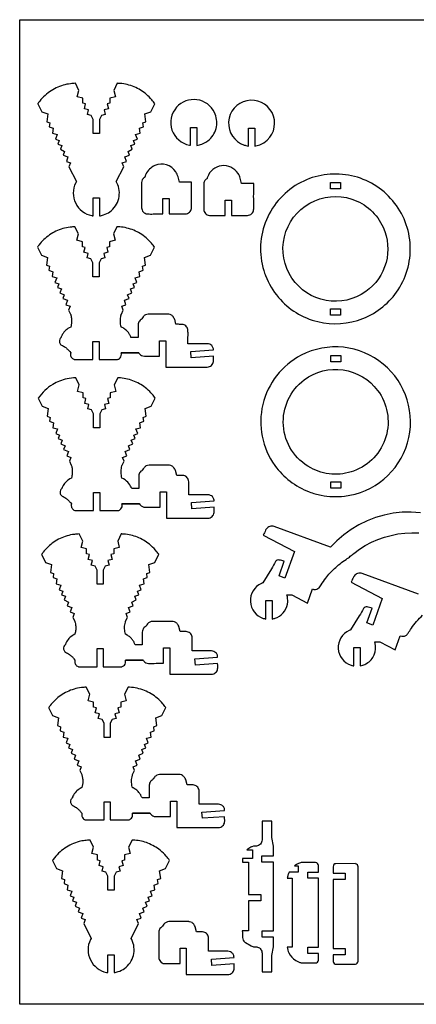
# Model space of a CAD drawing. Extents: x -15.6 to 56.9, y 0.6 to 39.9.
# Tile 1 of 3: x -15.6 to 0.2, y 0.6 to 39.9. Entities that reach past the tile are written whole.
import ezdxf

# ---------------------------------------------------------------- set-up
doc = ezdxf.new("R2010")
doc.units = 0
doc.header["$MEASUREMENT"] = 0
doc.layers.get('0').update_dxf_attribs({"linetype": 'CONTINUOUS'})
doc.layers.add('SECTIONCUTEDGES', color=18, linetype='CONTINUOUS')

msp = doc.modelspace()

# ---------------------------------------------------------------- linework, layer by layer
msp.add_lwpolyline([(56.886, 0.563), (-15.622, 0.563), (-15.622, 39.866), (56.886, 39.866)], close=True)
at = {"layer": 'SECTIONCUTEDGES'}
for points in [[(-12.687, 32.035), (-12.687, 32.75), (-12.437, 32.75), (-12.437, 32.035, 0.035031), (-12.274, 32.074, 0.079578), (-12.024, 32.2, 0.177317), (-11.67, 32.724, 0.17737), (-11.738, 33.353), (-11.765, 33.403), (-11.471, 33.997), (-11.528, 34.151), (-11.364, 34.212), (-11.43, 34.389), (-11.242, 34.459), (-11.297, 34.607), (-11.127, 34.692), (-11.182, 34.841), (-11.024, 34.899), (-11.077, 35.043), (-10.925, 35.099), (-10.995, 35.287), (-10.809, 35.335), (-10.836, 35.532), (-10.683, 35.588), (-10.705, 35.748), (-10.581, 35.794), (-10.624, 36.104), (-10.384, 36.193), (-10.226, 36.513, 0.016698), (-10.345, 36.667, 0.043492), (-10.561, 36.884, 0.077496), (-11.054, 37.184, 0.077508), (-11.615, 37.32, 0.010997), (-11.67, 37.323, -0.003666), (-11.725, 37.326), (-11.864, 37.044), (-11.799, 36.786), (-12.02, 36.73), (-12.02, 36.53), (-12.133, 36.501), (-12.083, 36.305), (-12.251, 36.263), (-12.205, 36.083), (-12.359, 36.044), (-12.437, 35.886), (-12.437, 35.324), (-12.687, 35.324), (-12.687, 35.886), (-12.765, 36.044), (-12.919, 36.083), (-12.874, 36.263), (-13.041, 36.305), (-12.992, 36.501), (-13.105, 36.53), (-13.105, 36.73), (-13.326, 36.786), (-13.26, 37.044), (-13.4, 37.326, 0.015709), (-13.593, 37.309, 0.042831), (-13.886, 37.25, 0.082017), (-14.429, 36.986, 0.080336), (-14.87, 36.554, 0.007539), (-14.885, 36.534, -0.002513), (-14.899, 36.513), (-14.741, 36.193), (-14.501, 36.104), (-14.543, 35.794), (-14.419, 35.748), (-14.441, 35.588), (-14.289, 35.532), (-14.316, 35.335), (-14.129, 35.287), (-14.199, 35.099), (-14.047, 35.043), (-14.1, 34.899), (-13.942, 34.841), (-13.998, 34.692), (-13.827, 34.607), (-13.882, 34.459), (-13.695, 34.389), (-13.76, 34.212), (-13.597, 34.151), (-13.654, 33.997), (-13.36, 33.403), (-13.387, 33.353, 0.232949), (-13.387, 32.54, 0.232949), (-12.744, 32.044, 0.011595), (-12.715, 32.04, -0.003865)], [(-8.798, 34.849), (-8.798, 35.563), (-8.548, 35.563), (-8.548, 34.849, 0.047597), (-8.35, 34.9, 0.100184), (-8.047, 35.087, 0.160083), (-7.769, 35.59, 0.160346), (-7.845, 36.159, 0.250499), (-8.546, 36.67, 0.250445), (-9.36, 36.371, 0.27053), (-9.543, 35.462, 0.270621), (-8.843, 34.856, 0.009062), (-8.82, 34.852, -0.003021)], [(-6.49, 34.822), (-6.49, 35.537), (-6.24, 35.537), (-6.24, 34.822, 0.047597), (-6.042, 34.874, 0.100184), (-5.739, 35.06, 0.760738), (-6.557, 36.633, 0.761228), (-6.663, 34.863, 0.024169), (-6.59, 34.842, 0.017962)], [(-9.906, 32.111), (-9.906, 32.727), (-9.656, 32.727), (-9.656, 32.111, -0.001261), (-9.143, 32.11, 0.007568), (-9.014, 32.111, 0.17911), (-8.846, 32.179, 0.186027), (-8.767, 32.335, 0.012625), (-8.766, 32.343, 0.006307), (-8.765, 32.36, 0.00914), (-8.764, 32.564, -0.008036), (-8.76, 33.38), (-9.246, 33.38, 0.003437), (-9.302, 33.598, 0.080686), (-9.388, 33.791, 0.363611), (-10.228, 34.044, 0.187458), (-10.588, 33.691, 0.018465), (-10.602, 33.657, 0.013194), (-10.618, 33.609, 0.057236), (-10.621, 33.595, -0.140672), (-10.626, 33.581, -0.134911), (-10.637, 33.571, 0.061956), (-10.661, 33.557, 0.116179), (-10.729, 33.475, 0.105792), (-10.757, 33.361), (-10.757, 32.36, 0.17911), (-10.69, 32.192, 0.186027), (-10.534, 32.113, 0.012625), (-10.525, 32.112, 0.006307), (-10.508, 32.111, 0.008514), (-10.297, 32.11, -0.002207)], [(-7.423, 32.052), (-7.423, 32.667), (-7.173, 32.667), (-7.173, 32.052, -0.001261), (-6.66, 32.051, 0.007568), (-6.531, 32.052, 0.17911), (-6.363, 32.119, 0.186027), (-6.284, 32.275, 0.012625), (-6.283, 32.284, 0.006307), (-6.282, 32.301, 0.00914), (-6.281, 32.505, -0.008036), (-6.277, 33.321), (-6.763, 33.321, 0.002778), (-6.819, 33.54, 0.080686), (-6.905, 33.731, 0.286261), (-7.564, 34.035, 0.286452), (-8.126, 33.577, 0.036637), (-8.138, 33.532, -0.114416), (-8.143, 33.521, -0.116624), (-8.154, 33.512, 0.081245), (-8.203, 33.476, 0.097719), (-8.253, 33.4, 0.089338), (-8.274, 33.302), (-8.274, 32.301, 0.17911), (-8.207, 32.132, 0.186027), (-8.051, 32.053, 0.012625), (-8.042, 32.053, 0.006307), (-8.025, 32.052, 0.008514), (-7.815, 32.05, -0.002207)], [(-5.811, 29.651, 0.083187), (-5.293, 28.78, 0.15872), (-3.727, 27.814, 0.155063), (-1.919, 27.94, 0.155089), (-0.515, 29.087, 0.166511), (-0.041, 30.961, 0.16632), (-0.815, 32.735, 0.164857), (-2.498, 33.66, 0.165101), (-4.394, 33.372, 0.174897), (-5.772, 31.88, 0.174968), (-5.88, 29.853, 0.009023), (-5.845, 29.744, 0.010489)], [(-4.754, 29.548, -0.439479), (-4.04, 32.545, -0.439058), (-1.113, 31.579, -0.174074), (-1, 30.172, -0.173675), (-1.809, 29.012, -0.202252), (-3.393, 28.659, -0.201817)], [(-11.568, 26.568), (-10.867, 26.568, -0.159762), (-10.86, 26.56, 0.066488), (-10.84, 26.528, 0.224273), (-10.646, 26.437, -0.000395), (-10.045, 26.437), (-10.045, 27.053), (-9.795, 27.053), (-9.795, 25.999), (-8.137, 25.999, 0.17911), (-7.969, 26.066, 0.186027), (-7.889, 26.222, 0.031019), (-7.886, 26.296, -0.005772), (-7.888, 26.432), (-8.776, 26.367), (-8.795, 26.619), (-7.888, 26.685, 0.052573), (-7.9, 26.757, 0.128734), (-7.959, 26.858, 0.098804), (-8.035, 26.909, 0.090544), (-8.132, 26.93), (-8.905, 26.93, -0.002036), (-8.903, 27.27, 0.007854), (-8.905, 27.452, 0.165437), (-8.963, 27.612, 0.175912), (-9.101, 27.696, 0.045646), (-9.188, 27.705, 0.003185), (-9.385, 27.706), (-9.435, 27.907, 0.035592), (-9.443, 27.923, 0.008238), (-9.483, 27.989, 0.105793), (-9.564, 28.072, 0.114267), (-9.665, 28.11, 0.016414), (-9.676, 28.111, 0.008238), (-9.698, 28.113), (-10.488, 28.113, 0.110419), (-10.6, 28.084, 0.110418), (-10.689, 28.011, 0.022316), (-10.749, 27.927, -0.059806), (-10.765, 27.907, -0.058444), (-10.782, 27.894, 0.099091), (-10.846, 27.838, 0.081372), (-10.882, 27.77, 0.073068), (-10.897, 27.687, 0.009886), (-10.898, 27.586, -0.001648), (-10.897, 27.181), (-11.18, 27.181, 0.019577), (-11.228, 27.282, 0.043762), (-11.285, 27.373, 0.056859), (-11.395, 27.487, 0.05369), (-11.535, 27.58, 0.039391), (-11.562, 27.592, -0.141623), (-11.568, 27.596), (-11.584, 27.66, -0.054644), (-11.604, 27.861, -0.056928), (-11.58, 28.053, -0.006856), (-11.567, 28.103, -0.024199), (-11.563, 28.117), (-11.486, 28.272), (-11.543, 28.427), (-11.379, 28.487), (-11.445, 28.664), (-11.257, 28.734), (-11.312, 28.883), (-11.142, 28.967), (-11.197, 29.116), (-11.039, 29.175), (-11.092, 29.318), (-10.94, 29.374), (-11.01, 29.563), (-10.824, 29.61), (-10.851, 29.807), (-10.698, 29.864), (-10.72, 30.024), (-10.596, 30.07), (-10.639, 30.38), (-10.399, 30.469), (-10.24, 30.789, 0.016698), (-10.36, 30.942, 0.043491), (-10.576, 31.159, 0.077496), (-11.069, 31.46, 0.077508), (-11.63, 31.595, 0.010997), (-11.685, 31.599, -0.003666), (-11.74, 31.601), (-11.879, 31.32), (-11.814, 31.061), (-12.035, 31.005), (-12.035, 30.805), (-12.148, 30.777), (-12.098, 30.581), (-12.266, 30.538), (-12.22, 30.358), (-12.374, 30.319), (-12.452, 30.162), (-12.452, 29.599), (-12.702, 29.599), (-12.702, 30.162), (-12.78, 30.319), (-12.934, 30.358), (-12.889, 30.538), (-13.056, 30.581), (-13.007, 30.777), (-13.12, 30.805), (-13.12, 31.005), (-13.341, 31.061), (-13.275, 31.32), (-13.415, 31.601, 0.015709), (-13.608, 31.585, 0.042831), (-13.901, 31.525, 0.078645), (-14.43, 31.273, 0.078653), (-14.855, 30.87, 0.010048), (-14.885, 30.83, -0.003349), (-14.914, 30.789), (-14.756, 30.469), (-14.516, 30.38), (-14.558, 30.07), (-14.434, 30.024), (-14.456, 29.864), (-14.304, 29.807), (-14.331, 29.61), (-14.144, 29.563), (-14.214, 29.374), (-14.062, 29.318), (-14.115, 29.175), (-13.957, 29.116), (-14.013, 28.967), (-13.842, 28.883), (-13.897, 28.734), (-13.71, 28.664), (-13.775, 28.487), (-13.612, 28.427), (-13.669, 28.272), (-13.592, 28.117, -0.036497), (-13.576, 28.066, -0.035573), (-13.554, 27.922, -0.036385), (-13.552, 27.791, -0.0364), (-13.57, 27.66), (-13.586, 27.596), (-13.652, 27.563, 0.075892), (-13.823, 27.428, 0.075892), (-13.946, 27.249, 0.038064), (-13.963, 27.204, -0.074201), (-13.974, 27.181, -0.053422), (-13.985, 27.168, 0.096755), (-14.022, 27.114, 0.145353), (-14.037, 27.004, 0.145421), (-13.989, 26.903, 0.10301), (-13.955, 26.878, -0.049055), (-13.809, 26.793, -0.034046), (-13.711, 26.713, -0.034058), (-13.624, 26.619), (-13.586, 26.568, -0.13896), (-13.587, 26.56, 0.06537), (-13.594, 26.526, 0.165435), (-13.563, 26.394, 0.165462), (-13.457, 26.309, 0.012695), (-13.442, 26.304, 0.03751), (-13.436, 26.303), (-12.702, 26.303), (-12.702, 27.025), (-12.452, 27.025), (-12.452, 26.303), (-11.718, 26.303, 0.089286), (-11.674, 26.318, 0.087241), (-11.611, 26.368, 0.127053), (-11.566, 26.458, 0.114164), (-11.568, 26.568), (-10.867, 26.568)], [(-5.435, 22.069, 0.073328), (-4.83, 21.447, 0.072163), (-4.061, 21.017, 0.043335), (-3.59, 20.883, 0.077023), (-2.662, 20.848, 0.300807), (-0.144, 22.969, 0.30038), (-1.109, 26.121, 0.14707), (-2.695, 26.788, 0.147132), (-4.385, 26.469, 0.217851), (-5.917, 24.508, 0.218138)], [(-11.539, 20.538), (-10.837, 20.537, -0.159762), (-10.83, 20.53, 0.066488), (-10.81, 20.498, 0.224273), (-10.616, 20.407, -0.000395), (-10.015, 20.407), (-10.015, 21.023), (-9.765, 21.023), (-9.765, 19.969), (-8.107, 19.969, 0.17911), (-7.939, 20.036, 0.186027), (-7.86, 20.192, 0.031019), (-7.857, 20.266, -0.005772), (-7.858, 20.402), (-8.747, 20.337), (-8.765, 20.588), (-7.858, 20.655, 0.052573), (-7.87, 20.727, 0.128734), (-7.93, 20.828, 0.098804), (-8.005, 20.879, 0.090544), (-8.102, 20.9), (-8.875, 20.9, -0.002036), (-8.874, 21.239, 0.007854), (-8.875, 21.422, 0.165437), (-8.934, 21.582, 0.175912), (-9.071, 21.665, 0.045646), (-9.159, 21.674, 0.003185), (-9.355, 21.676), (-9.405, 21.876, 0.035592), (-9.413, 21.893, 0.008238), (-9.454, 21.959, 0.105793), (-9.535, 22.042, 0.114267), (-9.636, 22.08, 0.016414), (-9.647, 22.081, 0.008238), (-9.669, 22.082), (-10.458, 22.082, 0.110419), (-10.57, 22.054, 0.110418), (-10.659, 21.98, 0.022316), (-10.719, 21.896, -0.059806), (-10.735, 21.876, -0.058444), (-10.752, 21.864, 0.099091), (-10.816, 21.807, 0.081372), (-10.852, 21.74, 0.073068), (-10.867, 21.657, 0.009886), (-10.868, 21.555, -0.001648), (-10.867, 21.15), (-11.151, 21.15, 0.068897), (-11.26, 21.346, 0.102144), (-11.473, 21.533), (-11.539, 21.566), (-11.555, 21.63, -0.059229), (-11.573, 21.839, -0.056927), (-11.542, 22.055, -0.006856), (-11.536, 22.079, -0.021913), (-11.533, 22.086), (-11.456, 22.242), (-11.513, 22.396), (-11.35, 22.457), (-11.415, 22.634), (-11.228, 22.704), (-11.283, 22.852), (-11.112, 22.937), (-11.168, 23.086), (-11.009, 23.145), (-11.063, 23.288), (-10.911, 23.344), (-10.981, 23.532), (-10.794, 23.58), (-10.821, 23.777), (-10.669, 23.834), (-10.691, 23.993), (-10.567, 24.039), (-10.609, 24.349), (-10.369, 24.438), (-10.211, 24.758, 0.016698), (-10.331, 24.912, 0.043491), (-10.546, 25.129, 0.077496), (-11.039, 25.429, 0.077508), (-11.6, 25.565, 0.010997), (-11.655, 25.569, -0.003666), (-11.71, 25.571), (-11.85, 25.29), (-11.784, 25.031), (-12.005, 24.975), (-12.005, 24.775), (-12.118, 24.747), (-12.068, 24.55), (-12.236, 24.508), (-12.191, 24.328), (-12.345, 24.289), (-12.423, 24.131), (-12.423, 23.569), (-12.673, 23.569), (-12.673, 24.131), (-12.751, 24.289), (-12.905, 24.328), (-12.859, 24.508), (-13.027, 24.55), (-12.977, 24.747), (-13.09, 24.775), (-13.09, 24.975), (-13.311, 25.031), (-13.246, 25.29), (-13.385, 25.571, 0.041478), (-13.731, 25.529, 0.08461), (-14.305, 25.304, 0.053235), (-14.614, 25.069, 0.050197), (-14.884, 24.758), (-14.726, 24.438), (-14.486, 24.349), (-14.529, 24.039), (-14.405, 23.993), (-14.427, 23.834), (-14.274, 23.777), (-14.301, 23.58), (-14.115, 23.532), (-14.185, 23.344), (-14.033, 23.288), (-14.086, 23.145), (-13.928, 23.086), (-13.983, 22.937), (-13.812, 22.852), (-13.868, 22.704), (-13.68, 22.634), (-13.746, 22.457), (-13.582, 22.396), (-13.639, 22.242), (-13.562, 22.086, -0.036497), (-13.547, 22.036, -0.035573), (-13.524, 21.892, -0.036385), (-13.523, 21.76, -0.0364), (-13.541, 21.63), (-13.557, 21.566), (-13.622, 21.533, 0.075892), (-13.793, 21.398, 0.075892), (-13.916, 21.218, 0.038064), (-13.933, 21.174, -0.074201), (-13.945, 21.15, -0.053422), (-13.955, 21.138, 0.096755), (-13.993, 21.084, 0.145353), (-14.008, 20.973, 0.145421), (-13.959, 20.872, 0.10301), (-13.925, 20.847, -0.049055), (-13.779, 20.763, -0.034046), (-13.681, 20.682, -0.034058), (-13.595, 20.589), (-13.557, 20.538, -0.13896), (-13.557, 20.529, 0.06537), (-13.565, 20.496, 0.165435), (-13.533, 20.364, 0.165462), (-13.427, 20.279, 0.012695), (-13.412, 20.274, 0.03751), (-13.407, 20.272), (-12.673, 20.272), (-12.673, 20.995), (-12.423, 20.995), (-12.423, 20.272), (-11.688, 20.272, 0.089286), (-11.644, 20.287, 0.087241), (-11.581, 20.338, 0.127053), (-11.537, 20.427, 0.114164), (-11.539, 20.538), (-10.837, 20.537)], [(-4.007, 21.976, -0.255596), (-5.096, 23.664, -0.255597), (-4.261, 25.492, -0.199106), (-2.711, 25.886, -0.198719), (-1.334, 25.067, -0.237123), (-1.004, 23.219, -0.236962), (-2.291, 21.851, -0.106383), (-3.163, 21.729, -0.106542)], [(-11.4, 14.305), (-10.698, 14.304, -0.159762), (-10.692, 14.297, 0.066488), (-10.671, 14.265, 0.224273), (-10.478, 14.173, -0.000395), (-9.877, 14.174), (-9.877, 14.789), (-9.627, 14.789), (-9.627, 13.735), (-7.969, 13.735, 0.17911), (-7.8, 13.803, 0.186027), (-7.721, 13.959, 0.031019), (-7.718, 14.032, -0.005772), (-7.72, 14.169), (-8.608, 14.104), (-8.626, 14.355), (-7.72, 14.422, 0.052573), (-7.732, 14.494, 0.128734), (-7.791, 14.595, 0.098804), (-7.867, 14.646, 0.090544), (-7.964, 14.667), (-8.736, 14.667, -0.002036), (-8.735, 15.006, 0.007854), (-8.736, 15.189, 0.165437), (-8.795, 15.349, 0.175912), (-8.933, 15.432, 0.045646), (-9.02, 15.441, 0.003185), (-9.216, 15.443), (-9.267, 15.643, 0.035592), (-9.275, 15.66, 0.008238), (-9.315, 15.726, 0.105793), (-9.396, 15.809, 0.114267), (-9.497, 15.847, 0.016414), (-9.508, 15.848, 0.008238), (-9.53, 15.849), (-10.32, 15.849, 0.110419), (-10.432, 15.821, 0.110418), (-10.521, 15.747, 0.022316), (-10.58, 15.663, -0.059806), (-10.597, 15.643, -0.058444), (-10.614, 15.631, 0.099091), (-10.678, 15.574, 0.081372), (-10.713, 15.507, 0.073068), (-10.728, 15.424, 0.009886), (-10.73, 15.322, -0.001648), (-10.728, 14.917), (-11.012, 14.917, 0.019577), (-11.059, 15.019, 0.043762), (-11.117, 15.109, 0.050471), (-11.216, 15.216, 0.05052), (-11.334, 15.3), (-11.4, 15.333), (-11.416, 15.397, -0.059229), (-11.435, 15.606, -0.056927), (-11.404, 15.822, -0.006856), (-11.397, 15.846, -0.021913), (-11.394, 15.853), (-11.317, 16.009), (-11.375, 16.163), (-11.211, 16.224), (-11.277, 16.401), (-11.089, 16.471), (-11.144, 16.619), (-10.974, 16.704), (-11.029, 16.853), (-10.871, 16.912), (-10.924, 17.055), (-10.772, 17.111), (-10.842, 17.299), (-10.656, 17.347), (-10.683, 17.544), (-10.53, 17.6), (-10.552, 17.76), (-10.428, 17.806), (-10.471, 18.116), (-10.231, 18.205), (-10.072, 18.525, 0.019036), (-10.203, 18.692, 0.047844), (-10.446, 18.928, 0.074136), (-10.924, 19.206, 0.074149), (-11.462, 19.332, 0.010997), (-11.517, 19.335, -0.003666), (-11.572, 19.338), (-11.711, 19.056), (-11.645, 18.798), (-11.867, 18.742), (-11.867, 18.542), (-11.98, 18.514), (-11.93, 18.317), (-12.098, 18.275), (-12.052, 18.095), (-12.206, 18.056), (-12.284, 17.898), (-12.284, 17.336), (-12.534, 17.336), (-12.534, 17.898), (-12.612, 18.056), (-12.766, 18.095), (-12.72, 18.275), (-12.888, 18.317), (-12.838, 18.514), (-12.951, 18.542), (-12.951, 18.742), (-13.173, 18.798), (-13.107, 19.056), (-13.246, 19.338, 0.015709), (-13.44, 19.322, 0.042831), (-13.733, 19.262, 0.078645), (-14.261, 19.01, 0.078653), (-14.687, 18.607, 0.010048), (-14.716, 18.566, -0.003349), (-14.746, 18.525), (-14.587, 18.205), (-14.347, 18.116), (-14.39, 17.806), (-14.266, 17.76), (-14.288, 17.6), (-14.135, 17.544), (-14.162, 17.347), (-13.976, 17.299), (-14.046, 17.111), (-13.894, 17.055), (-13.947, 16.912), (-13.789, 16.853), (-13.844, 16.704), (-13.674, 16.619), (-13.729, 16.471), (-13.541, 16.401), (-13.607, 16.224), (-13.443, 16.163), (-13.501, 16.009), (-13.424, 15.853, -0.040165), (-13.408, 15.8, -0.020539), (-13.389, 15.692, -0.043212), (-13.383, 15.548, -0.04095), (-13.402, 15.397), (-13.418, 15.333), (-13.484, 15.3, 0.075892), (-13.658, 15.162, 0.079074), (-13.777, 14.985, 0.032838), (-13.795, 14.941, -0.072134), (-13.806, 14.917, -0.053422), (-13.817, 14.905, 0.096755), (-13.854, 14.851, 0.145353), (-13.869, 14.74, 0.145421), (-13.821, 14.639, 0.10301), (-13.787, 14.614, -0.049055), (-13.64, 14.53, -0.034046), (-13.542, 14.449, -0.034058), (-13.456, 14.356), (-13.418, 14.305, -0.13896), (-13.419, 14.296, 0.06537), (-13.426, 14.263, 0.165435), (-13.394, 14.131, 0.165462), (-13.289, 14.046, 0.012695), (-13.274, 14.04, 0.03751), (-13.268, 14.039), (-12.534, 14.039), (-12.534, 14.762), (-12.284, 14.762), (-12.284, 14.039), (-11.55, 14.039, 0.089286), (-11.506, 14.054, 0.087241), (-11.443, 14.105, 0.127053), (-11.398, 14.194, 0.114164), (-11.4, 14.305), (-10.698, 14.304)], [(-11.121, 8.187), (-10.419, 8.187, -0.159762), (-10.413, 8.18, 0.066488), (-10.393, 8.147, 0.224273), (-10.199, 8.056, -0.000395), (-9.598, 8.057), (-9.598, 8.672), (-9.348, 8.672), (-9.348, 7.618), (-7.69, 7.618, 0.17911), (-7.521, 7.685, 0.186027), (-7.442, 7.842, 0.031019), (-7.439, 7.915, -0.005772), (-7.441, 8.052), (-8.329, 7.987), (-8.347, 8.238), (-7.441, 8.304, 0.052573), (-7.453, 8.376, 0.128734), (-7.512, 8.478, 0.098804), (-7.588, 8.529, 0.090544), (-7.685, 8.55), (-8.457, 8.55, -0.002036), (-8.456, 8.889, 0.007854), (-8.457, 9.072, 0.165437), (-8.516, 9.232, 0.175912), (-8.654, 9.315, 0.045646), (-8.741, 9.324, 0.003185), (-8.937, 9.325), (-8.988, 9.526, 0.035592), (-8.996, 9.542, 0.008238), (-9.036, 9.609, 0.105793), (-9.117, 9.692, 0.114267), (-9.218, 9.73, 0.016414), (-9.229, 9.731, 0.008238), (-9.251, 9.732), (-10.041, 9.732, 0.110419), (-10.153, 9.703, 0.110418), (-10.242, 9.63, 0.022316), (-10.301, 9.546, -0.059806), (-10.318, 9.526, -0.058444), (-10.335, 9.513, 0.099091), (-10.399, 9.457, 0.081372), (-10.434, 9.39, 0.073068), (-10.449, 9.306, 0.009886), (-10.451, 9.205, -0.001648), (-10.449, 8.8), (-10.733, 8.8, 0.019577), (-10.78, 8.901, 0.043762), (-10.838, 8.992, 0.056859), (-10.948, 9.107, 0.05369), (-11.088, 9.199, 0.038934), (-11.115, 9.211, -0.138827), (-11.121, 9.215, -0.143099), (-11.126, 9.226, 0.026699), (-11.13, 9.247, -0.061514), (-11.155, 9.476, -0.061514), (-11.125, 9.704, -0.006856), (-11.118, 9.729, -0.021913), (-11.115, 9.736), (-11.038, 9.892), (-11.096, 10.046), (-10.932, 10.107), (-10.998, 10.284), (-10.81, 10.353), (-10.865, 10.502), (-10.695, 10.586), (-10.75, 10.735), (-10.592, 10.794), (-10.645, 10.937), (-10.493, 10.994), (-10.563, 11.182), (-10.377, 11.229), (-10.404, 11.426), (-10.251, 11.483), (-10.273, 11.643), (-10.149, 11.689), (-10.192, 11.999), (-9.952, 12.088), (-9.793, 12.408, 0.016698), (-9.913, 12.562, 0.043491), (-10.128, 12.779, 0.081186), (-10.641, 13.086, 0.079349), (-11.238, 13.218, 0.008253), (-11.265, 13.22, -0.002751), (-11.293, 13.221), (-11.432, 12.939), (-11.366, 12.681), (-11.588, 12.624), (-11.588, 12.425), (-11.701, 12.396), (-11.651, 12.2), (-11.819, 12.157), (-11.773, 11.977), (-11.927, 11.938), (-12.005, 11.781), (-12.005, 11.219), (-12.255, 11.219), (-12.255, 11.781), (-12.333, 11.938), (-12.487, 11.977), (-12.441, 12.157), (-12.609, 12.2), (-12.559, 12.396), (-12.672, 12.425), (-12.672, 12.624), (-12.894, 12.681), (-12.828, 12.939), (-12.967, 13.221, 0.015709), (-13.161, 13.204, 0.042831), (-13.454, 13.144, 0.078645), (-13.982, 12.892, 0.078653), (-14.408, 12.489, 0.010048), (-14.437, 12.449, -0.003349), (-14.467, 12.408), (-14.308, 12.088), (-14.068, 11.999), (-14.111, 11.689), (-13.987, 11.643), (-14.009, 11.483), (-13.856, 11.426), (-13.883, 11.229), (-13.697, 11.182), (-13.767, 10.994), (-13.615, 10.937), (-13.668, 10.794), (-13.51, 10.735), (-13.565, 10.586), (-13.395, 10.502), (-13.45, 10.353), (-13.262, 10.284), (-13.328, 10.107), (-13.164, 10.046), (-13.222, 9.892), (-13.145, 9.736, -0.034209), (-13.129, 9.684, -0.035573), (-13.107, 9.542, -0.036385), (-13.105, 9.41, -0.0364), (-13.123, 9.28), (-13.139, 9.215), (-13.205, 9.182, 0.079075), (-13.373, 9.051, 0.075892), (-13.498, 8.868, 0.038064), (-13.516, 8.823, -0.074201), (-13.527, 8.8, -0.053422), (-13.538, 8.787, 0.096755), (-13.575, 8.734, 0.145353), (-13.59, 8.623, 0.145421), (-13.542, 8.522, 0.10301), (-13.508, 8.497, -0.049055), (-13.361, 8.413, -0.034046), (-13.263, 8.332, -0.034058), (-13.177, 8.239), (-13.139, 8.187, -0.13896), (-13.14, 8.179, 0.06537), (-13.147, 8.145, 0.165435), (-13.115, 8.013, 0.165462), (-13.01, 7.928, 0.012695), (-12.995, 7.923, 0.03751), (-12.989, 7.922), (-12.255, 7.922), (-12.255, 8.645), (-12.005, 8.645), (-12.005, 7.922), (-11.271, 7.922, 0.089286), (-11.227, 7.937, 0.087241), (-11.164, 7.988, 0.127053), (-11.119, 8.077, 0.114164), (-11.121, 8.187), (-10.419, 8.187)], [(-5.947, 1.861), (-5.555, 1.861), (-5.555, 2.509), (-5.496, 2.857), (-5.496, 3.24), (-5.947, 3.24), (-5.947, 3.49), (-5.496, 3.49), (-5.496, 6.24), (-5.954, 6.24), (-5.954, 6.49), (-5.496, 6.49), (-5.496, 6.874), (-5.555, 7.222), (-5.555, 7.869), (-5.947, 7.869, 0.001261), (-5.945, 7.276, -0.007568), (-5.947, 7.128, -0.17911), (-6.016, 6.954, -0.190362), (-6.175, 6.875, -0.033122), (-6.237, 6.874, 0.112791), (-6.351, 6.854, 0.035463), (-6.394, 6.832, -0.001981), (-6.56, 6.732), (-6.33, 6.732), (-6.33, 6.378), (-6.728, 6.378), (-6.728, 6.24), (-6.489, 6.24), (-6.489, 4.942), (-5.993, 4.942), (-5.993, 4.692), (-6.489, 4.692), (-6.489, 3.49), (-6.736, 3.49, -0.000535), (-6.729, 3.236, 0.224441), (-6.63, 3.042, 0.01549), (-6.622, 3.036, 0.007773), (-6.604, 3.025), (-6.382, 2.893, 0.058554), (-6.32, 2.868, 0.056427), (-6.252, 2.857, 0.003925), (-6.179, 2.855, -0.068856), (-6.125, 2.846, -0.160158), (-5.999, 2.756, -0.153454), (-5.947, 2.603, -0.007568), (-5.945, 2.455, 0.001261)], [(-12.099, 1.828), (-12.099, 2.543), (-11.849, 2.543), (-11.849, 1.828, 0.035031), (-11.687, 1.868, 0.079578), (-11.436, 1.994, 0.177317), (-11.082, 2.517, 0.17737), (-11.15, 3.146), (-11.177, 3.196), (-10.883, 3.79), (-10.94, 3.945), (-10.776, 4.005), (-10.842, 4.182), (-10.654, 4.252), (-10.709, 4.401), (-10.539, 4.485), (-10.594, 4.634), (-10.436, 4.693), (-10.489, 4.836), (-10.337, 4.892), (-10.407, 5.081), (-10.221, 5.128), (-10.248, 5.325), (-10.095, 5.382), (-10.117, 5.542), (-9.993, 5.588), (-10.036, 5.897), (-9.796, 5.987), (-9.638, 6.307, 0.018535), (-9.771, 6.477, 0.050019), (-10.011, 6.709, 0.072457), (-10.501, 6.992, 0.075989), (-11.027, 7.113, 0.008253), (-11.082, 7.117, -0.002751), (-11.137, 7.119), (-11.276, 6.838), (-11.211, 6.579), (-11.432, 6.523), (-11.432, 6.323), (-11.545, 6.295), (-11.495, 6.099), (-11.663, 6.056), (-11.617, 5.876), (-11.771, 5.837), (-11.849, 5.679), (-11.849, 5.117), (-12.099, 5.117), (-12.099, 5.679), (-12.177, 5.837), (-12.331, 5.876), (-12.286, 6.056), (-12.454, 6.099), (-12.404, 6.295), (-12.517, 6.323), (-12.517, 6.523), (-12.738, 6.579), (-12.672, 6.838), (-12.812, 7.119, 0.017545), (-13.024, 7.1, 0.033678), (-13.245, 7.058, 0.085695), (-13.819, 6.795, 0.084012), (-14.282, 6.348, 0.007539), (-14.297, 6.327, -0.002513), (-14.311, 6.307), (-14.153, 5.987), (-13.913, 5.897), (-13.955, 5.588), (-13.831, 5.542), (-13.853, 5.382), (-13.701, 5.325), (-13.728, 5.128), (-13.541, 5.081), (-13.611, 4.892), (-13.459, 4.836), (-13.512, 4.693), (-13.354, 4.634), (-13.41, 4.485), (-13.239, 4.401), (-13.294, 4.252), (-13.107, 4.182), (-13.172, 4.005), (-13.009, 3.945), (-13.066, 3.79), (-12.772, 3.196), (-12.799, 3.146, 0.232949), (-12.799, 2.333, 0.232949), (-12.156, 1.838, 0.011595), (-12.127, 1.833, -0.003865)], [(-3.697, 2.594), (-4.119, 2.594), (-4.119, 2.844), (-3.697, 2.844), (-3.697, 5.594), (-4.119, 5.594), (-4.119, 5.844), (-3.697, 5.844, -0.004396), (-3.695, 6.013, 0.016956), (-3.697, 6.103, 0.172664), (-3.732, 6.188, 0.185957), (-3.808, 6.227), (-4.32, 6.228, 0.039297), (-4.383, 6.218, 0.048339), (-4.524, 6.17, 0.026369), (-4.574, 6.144, 0.015667), (-4.653, 6.094), (-4.507, 6.094), (-4.507, 5.844), (-4.866, 5.844, 0.037764), (-4.915, 5.718, 0.040574), (-4.941, 5.594), (-4.749, 5.594), (-4.749, 2.844), (-4.941, 2.844, 0.074465), (-4.877, 2.62, 0.149358), (-4.604, 2.311, 0.041924), (-4.497, 2.257, 0.041974), (-4.383, 2.222, 0.010642), (-4.343, 2.214, 0.021606), (-4.322, 2.212), (-3.821, 2.212, 0.172664), (-3.736, 2.247, 0.185813), (-3.697, 2.323)], [(-2.633, 2.544), (-3.112, 2.544), (-3.112, 2.272, 0.185813), (-3.073, 2.196, 0.172772), (-2.988, 2.16), (-2.224, 2.161, 0.186011), (-2.148, 2.2, 0.172664), (-2.112, 2.285), (-2.112, 6.052, 0.159738), (-2.143, 6.133, 0.173262), (-2.212, 6.174, 0.02507), (-2.22, 6.175, 0.012664), (-2.237, 6.177), (-3.001, 6.176, 0.186011), (-3.077, 6.137, 0.172664), (-3.112, 6.052, 0.016956), (-3.114, 5.962, -0.004396), (-3.112, 5.794), (-2.633, 5.794), (-2.633, 5.544), (-3.112, 5.544), (-3.112, 2.794), (-2.633, 2.794)], [(-9.222, 2.187), (-9.222, 2.803), (-8.972, 2.803), (-8.972, 1.749), (-7.314, 1.749, 0.17911), (-7.145, 1.816, 0.186027), (-7.066, 1.972, 0.031019), (-7.063, 2.046, -0.005772), (-7.065, 2.182), (-7.953, 2.117), (-7.971, 2.369), (-7.065, 2.435, 0.052573), (-7.077, 2.507, 0.128734), (-7.136, 2.608, 0.098804), (-7.211, 2.659, 0.090544), (-7.309, 2.68), (-8.081, 2.68, -0.002036), (-8.08, 3.02, 0.007854), (-8.081, 3.202, 0.165437), (-8.14, 3.362, 0.175912), (-8.278, 3.446, 0.045646), (-8.365, 3.455, 0.003185), (-8.561, 3.456), (-8.611, 3.657, 0.035592), (-8.619, 3.673, 0.008238), (-8.66, 3.739, 0.105793), (-8.741, 3.823, 0.114267), (-8.842, 3.86, 0.016414), (-8.853, 3.861, 0.008238), (-8.875, 3.863), (-9.665, 3.863, 0.110419), (-9.776, 3.834, 0.110418), (-9.866, 3.761, 0.022316), (-9.925, 3.677, -0.059806), (-9.942, 3.657, -0.058444), (-9.959, 3.644, 0.099091), (-10.022, 3.588, 0.081372), (-10.058, 3.52, 0.073068), (-10.073, 3.437), (-10.073, 2.436, 0.17911), (-10.006, 2.268, 0.186027), (-9.85, 2.189, 0.012625), (-9.841, 2.188, 0.006307), (-9.824, 2.187, 0.008514), (-9.613, 2.186, -0.002207)]]:
    msp.add_lwpolyline(points, format="xyb", close=True, dxfattribs=at)
for points in [[(-3.217, 33.362), (-2.819, 33.362), (-2.819, 33.112), (-3.217, 33.112)], [(-3.217, 28.073), (-3.217, 28.323), (-2.819, 28.323), (-2.819, 28.073)], [(-3.208, 26.46), (-2.809, 26.46), (-2.809, 26.21), (-3.208, 26.21)], [(-3.208, 21.171), (-3.208, 21.421), (-2.809, 21.421), (-2.809, 21.171)]]:
    msp.add_lwpolyline(points, close=True, dxfattribs=at)
for points in [[(0.371, 20.186), (0.009, 20.21), (-0.353, 20.203), (-0.714, 20.164), (-1.07, 20.094), (-1.419, 19.994), (-1.757, 19.864), (-2.083, 19.705), (-2.394, 19.518), (-2.688, 19.305), (-2.962, 19.067, 0.013028), (-3.013, 19.016, -0.002171), (-3.214, 18.806), (-5.46, 19.638, 0.161142), (-5.639, 19.638, 0.167596), (-5.777, 19.533, 0.03262), (-5.804, 19.486, -0.002417), (-5.901, 19.29), (-4.659, 18.635), (-5.038, 17.567), (-5.27, 17.66), (-5.061, 18.249, 0.000984), (-5.266, 18.298, 0.161021), (-5.343, 18.292, 0.167951), (-5.406, 18.234, -0.009744), (-5.574, 17.941), (-5.919, 17.384, -0.104608), (-5.93, 17.378, 0.035992), (-5.975, 17.361, 0.3096), (-6.414, 16.637, 0.310426), (-5.898, 15.969, 0.017896), (-5.856, 15.957, 0.01187), (-5.793, 15.943), (-5.793, 16.68), (-5.543, 16.68), (-5.543, 15.943, 0.023544), (-5.419, 15.977, 0.03569), (-5.341, 16.008, 0.133115), (-5.05, 16.262, 0.130213), (-4.922, 16.635, 0.049199), (-4.926, 16.753, 0.036373), (-4.957, 16.908), (-4.758, 16.908), (-4.137, 16.58), (-3.938, 17.141, 0.10429), (-3.817, 17.126, 0.22206), (-3.636, 17.231, 0.018768), (-3.591, 17.301, -0.030198), (-3.403, 17.579, -0.042786), (-3.059, 17.954, -0.036783), (-2.596, 18.322, -0.013715), (-2.547, 18.353, 0.024577), (-2.498, 18.385, 0.026089), (-2.424, 18.448, -0.020061), (-2.286, 18.564), (-2.062, 18.728), (-1.826, 18.874), (-1.581, 19.004), (-1.326, 19.115), (-1.065, 19.208), (-0.797, 19.282), (-0.525, 19.337), (-0.25, 19.372), (0.028, 19.387), (0.305, 19.382)], [(0.294, 16.933), (-1.952, 17.764, 0.161142), (-2.132, 17.764, 0.167596), (-2.269, 17.659, 0.03262), (-2.296, 17.612, -0.002417), (-2.393, 17.417), (-1.151, 16.761), (-1.53, 15.694), (-1.762, 15.786), (-1.553, 16.376, 0.000984), (-1.758, 16.425, 0.161021), (-1.835, 16.418, 0.167951), (-1.898, 16.361, -0.009744), (-2.066, 16.067), (-2.411, 15.51, -0.104608), (-2.422, 15.504, 0.035992), (-2.467, 15.487, 0.3096), (-2.906, 14.764, 0.310426), (-2.39, 14.095, 0.017896), (-2.349, 14.084, 0.01187), (-2.285, 14.07), (-2.285, 14.806), (-2.035, 14.806), (-2.035, 14.07, 0.020963), (-1.926, 14.099, 0.061647), (-1.772, 14.168, 0.157927), (-1.472, 14.516, 0.157202), (-1.433, 14.975, 0.017201), (-1.441, 15.005, -0.005733), (-1.449, 15.035), (-1.25, 15.035), (-0.629, 14.707), (-0.43, 15.268, 0.09929), (-0.313, 15.252, 0.110758), (-0.212, 15.282, 0.133074), (-0.118, 15.374, -0.017801), (0.012, 15.577, -0.056835), (0.463, 16.094, -0.035533)]]:
    msp.add_lwpolyline(points, format="xyb", dxfattribs=at)

doc.saveas('drawing.dxf')
